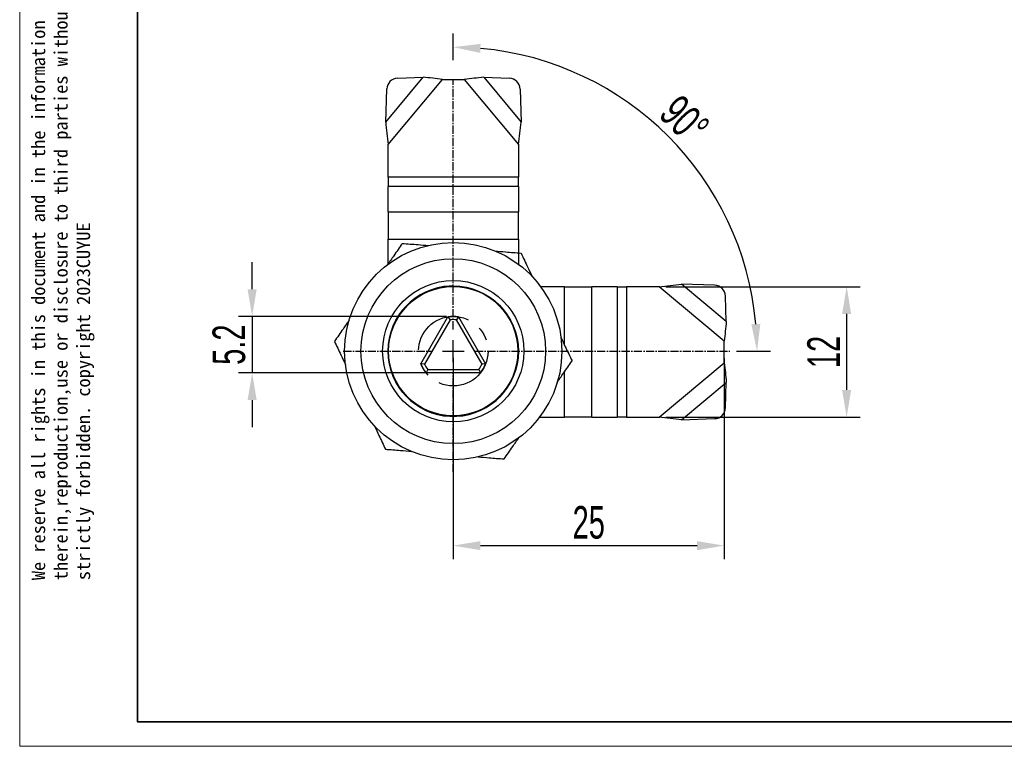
# Model space of a CAD drawing. Header units: millimetres. Extents: x 2395 to 2576, y 1505 to 1633.
# Tile 1 of 3: x 2395 to 2486, y 1505 to 1572. Entities that reach past the tile are written whole.
import ezdxf

# ---------------------------------------------------------------- set-up
doc = ezdxf.new("R2010")
doc.units = ezdxf.units.MM
doc.linetypes.add('CENTER', pattern=[10.16, 6.35, -1.27, 1.27, -1.27])
doc.linetypes.add('CENTER2', pattern=[1.125, 0.75, -0.125, 0.125, -0.125])
doc.layers.add('中心线层', color=1, linetype='CENTER')
for name, color, linetype, lineweight in [('尺寸线层', 3, 'Continuous', 18), ('粗实线层', 7, 'Continuous', 35), ('细实线层', 3, 'Continuous', 18)]:
    doc.layers.add(name, color=color, linetype=linetype, lineweight=lineweight)
doc.styles.get("Standard").update_dxf_attribs({"font": 'arial.ttf'})
doc.styles.add('标准', font='txt', dxfattribs={"width": 0.667})
doc.dimstyles.new('对齐', dxfattribs={"dimtxt": 3, "dimasz": 2.5, "dimexe": 1.25, "dimexo": 0.625, "dimtad": 1, "dimdsep": 46, "dimtxsty": '标准', "dimcen": 2.5, "dimclrd": 3, "dimclre": 3, "dimclrt": 3, "dimadec": 0, "dimazin": 0, "dimtfac": 1, "dimtmove": 0, "dimatfit": 3, "dimfxl": 1, "dimarcsym": 0})

# ---------------------------------------------------------------- blocks, each defined once
blk = doc.blocks.new('*U1')
at = {"layer": '中心线层', "color": 0, "linetype": 'CENTER2'}
for p, q in [((0, 2), (0, 25.003)), ((-10.12, 0), (-2, 0)), ((2, 0), (25.448, 0)), ((0, -11.101), (0, -2))]:
    blk.add_line(p, q, dxfattribs=at)
at = {"layer": '中心线层', "color": 0, "linetype": 'Continuous'}
for p, q in [((0, -1), (0, 1)), ((-1, 0), (1, 0))]:
    blk.add_line(p, q, dxfattribs=at)
blk = doc.blocks.new('*D10')
at = {"layer": 'Defpoints', "color": 0, "transparency": 16777216}
for p in [(2434.833, 1544.934), (2416.319, 1539.734), (2434.836, 1539.734)]:
    blk.add_point(p, dxfattribs=at)
at = {"layer": '尺寸线层', "color": 3, "lineweight": -2, "transparency": 16777216}
for p, q in [((2416.319, 1547.434), (2416.319, 1549.934)), ((2434.208, 1544.934), (2415.069, 1544.934)), ((2416.319, 1544.934), (2416.319, 1539.734)), ((2434.211, 1539.734), (2415.069, 1539.734)), ((2416.319, 1537.234), (2416.319, 1534.734))]:
    blk.add_line(p, q, dxfattribs=at)
at = {"layer": '尺寸线层', "color": 3, "transparency": 16777216}
for points in [[(2415.902, 1547.434), (2416.736, 1547.434), (2416.319, 1544.934)], [(2415.902, 1537.234), (2416.736, 1537.234), (2416.319, 1539.734)]]:
    blk.add_solid(points, dxfattribs=at)
at = {"layer": '尺寸线层', "color": 3, "transparency": 16777216, "insert": (2414.194, 1542.334), "char_height": 3, "attachment_point": 5, "rotation": 90, "style": '标准'}
blk.add_mtext('5.2', dxfattribs=at)
blk = doc.blocks.new('*D11')
at = {"layer": 'Defpoints', "color": 0, "transparency": 16777216}
for p in [(2453.777, 1547.661), (2453.784, 1535.661), (2471.053, 1535.661)]:
    blk.add_point(p, dxfattribs=at)
at = {"layer": '尺寸线层', "color": 3, "lineweight": -2, "transparency": 16777216}
for p, q in [((2454.402, 1547.661), (2472.303, 1547.661)), ((2471.053, 1545.161), (2471.053, 1538.161)), ((2454.409, 1535.661), (2472.303, 1535.661))]:
    blk.add_line(p, q, dxfattribs=at)
at = {"layer": '尺寸线层', "color": 3, "transparency": 16777216}
for points in [[(2470.636, 1545.161), (2471.469, 1545.161), (2471.053, 1547.661)], [(2470.636, 1538.161), (2471.469, 1538.161), (2471.053, 1535.661)]]:
    blk.add_solid(points, dxfattribs=at)
at = {"layer": '尺寸线层', "color": 3, "transparency": 16777216, "insert": (2468.928, 1541.661), "char_height": 3, "attachment_point": 5, "rotation": 90, "style": '标准'}
blk.add_mtext('12', dxfattribs=at)
blk = doc.blocks.new('*D12')
at = {"layer": 'Defpoints', "color": 0, "transparency": 16777216}
for p in [(2434.835, 1541.734), (2459.78, 1541.72), (2459.78, 1523.841)]:
    blk.add_point(p, dxfattribs=at)
at = {"layer": '尺寸线层', "color": 3, "lineweight": -2, "transparency": 16777216}
for p, q in [((2434.835, 1541.109), (2434.835, 1522.591)), ((2459.78, 1541.095), (2459.78, 1522.591)), ((2437.335, 1523.841), (2457.28, 1523.841))]:
    blk.add_line(p, q, dxfattribs=at)
at = {"layer": '尺寸线层', "color": 3, "transparency": 16777216}
for points in [[(2437.335, 1524.258), (2437.335, 1523.424), (2434.835, 1523.841)], [(2457.28, 1524.258), (2457.28, 1523.424), (2459.78, 1523.841)]]:
    blk.add_solid(points, dxfattribs=at)
at = {"layer": '尺寸线层', "color": 3, "transparency": 16777216, "insert": (2447.308, 1525.966), "char_height": 3, "attachment_point": 5, "style": '标准'}
blk.add_mtext('25', dxfattribs=at)
blk = doc.blocks.new('*D13')
at = {"layer": 'Defpoints', "color": 0, "transparency": 16777216}
for p in [(2434.835, 1567.877), (2459.057, 1555.719), (2434.835, 1543.734), (2436.835, 1541.734), (2460.283, 1541.734)]:
    blk.add_point(p, dxfattribs=at)
at = {"layer": '尺寸线层', "color": 3, "lineweight": -2, "transparency": 16777216}
for p, q in [((2434.835, 1568.502), (2434.835, 1570.953)), ((2460.908, 1541.734), (2464.054, 1541.734))]:
    blk.add_line(p, q, dxfattribs=at)
blk.add_arc((2434.835, 1541.734), 27.969, 5.12307, 84.87693, dxfattribs=at)
at = {"layer": '尺寸线层', "color": 3, "transparency": 16777216}
for points in [[(2437.314, 1569.175), (2437.351, 1570.008), (2434.835, 1569.703)], [(2463.109, 1544.25), (2462.276, 1544.213), (2462.804, 1541.734)]]:
    blk.add_solid(points, dxfattribs=at)
at = {"layer": '尺寸线层', "color": 3, "transparency": 16777216, "insert": (2456.115, 1563.014), "char_height": 3, "attachment_point": 5, "rotation": 315, "style": '标准'}
blk.add_mtext('90°', dxfattribs=at)

msp = doc.modelspace()

# ---------------------------------------------------------------- linework, layer by layer
at = {"layer": '中心线层'}
msp.add_circle((2434.835, 1541.734), 3.2, dxfattribs=at)
at = {"layer": '粗实线层', "color": 7, "linetype": 'Continuous', "lineweight": 25}
for p, q in [((2445.073, 1547.656), (2442.894, 1547.655)), ((2445.073, 1547.656), (2447.585, 1547.657)), ((2449.925, 1547.659), (2447.585, 1547.657)), ((2447.592, 1535.657), (2447.585, 1547.657)), ((2449.925, 1547.659), (2449.932, 1535.659)), ((2449.925, 1547.659), (2450.791, 1547.659)), ((2453.777, 1547.661), (2450.791, 1547.659)), ((2450.791, 1547.659), (2450.798, 1535.659)), ((2459.78, 1542.664), (2453.777, 1547.661)), ((2459.971, 1544.463), (2455.85, 1547.893)), ((2458.892, 1547.802), (2455.85, 1547.893)), ((2459.971, 1544.463), (2459.898, 1546.809)), ((2431.855, 1540.569), (2434.35, 1544.897)), ((2434.35, 1544.897), (2434.536, 1544.619)), ((2435.316, 1544.898), (2435.131, 1544.619)), ((2435.316, 1544.898), (2437.817, 1540.572)), ((2434.536, 1544.619), (2432.189, 1540.548)), ((2437.483, 1540.551), (2435.131, 1544.619)), ((2459.781, 1540.664), (2459.78, 1542.664)), ((2432.189, 1540.548), (2431.855, 1540.569)), ((2437.817, 1540.572), (2437.483, 1540.551)), ((2453.784, 1535.661), (2459.781, 1540.664)), ((2432.487, 1540.033), (2432.338, 1539.733)), ((2437.334, 1539.736), (2432.338, 1539.733)), ((2432.487, 1540.033), (2437.186, 1540.035)), ((2437.186, 1540.035), (2437.334, 1539.736)), ((2455.857, 1535.431), (2459.974, 1538.866)), ((2459.903, 1536.52), (2459.974, 1538.866)), ((2432.02, 1536.436), (2431.984, 1536.457)), ((2442.78, 1535.655), (2445.08, 1535.656)), ((2447.592, 1535.657), (2445.08, 1535.656)), ((2447.592, 1535.657), (2449.932, 1535.659)), ((2450.798, 1535.659), (2449.932, 1535.659)), ((2450.798, 1535.659), (2453.784, 1535.661)), ((2455.857, 1535.431), (2458.899, 1535.525))]:
    msp.add_line(p, q, dxfattribs=at)
at = {"layer": '粗实线层', "color": 8, "linetype": 'Continuous', "lineweight": 25}
for p, q in [((2445.076, 1542.298), (2445.073, 1547.656)), ((2445.08, 1535.656), (2445.078, 1539.838))]:
    msp.add_line(p, q, dxfattribs=at)
at = {"layer": '粗实线层'}
msp.add_lwpolyline([(2405.751, 1629.935), (2572.334, 1629.935), (2572.334, 1507.635), (2405.751, 1507.635)], close=True, dxfattribs=at)
at = {"layer": '粗实线层', "color": 7, "linetype": 'Continuous', "lineweight": 25, "flags": 128}
msp.add_lwpolyline([(2434.832, 1547.734), (2434.453, 1547.722), (2433.967, 1547.671)], dxfattribs=at)
at = {"layer": '粗实线层', "color": 7, "linetype": 'Continuous', "lineweight": 25}
for radius in [10, 8.5, 6.5, 6, 5.95]:
    msp.add_circle((2434.835, 1541.734), radius, dxfattribs=at)
for centre, radius, start, end in [((2434.835, 1541.734), 6, 98.32219, 0), ((2458.856, 1546.76), 1.042, 2.65609, 88.03327), ((2434.835, 1541.734), 3.2, 81.35079, 98.71517), ((2434.835, 1541.734), 2.9, 84.14468, 95.92128), ((2434.835, 1541.734), 3.2, 201.35079, 218.71517), ((2434.835, 1541.734), 2.9, 204.14468, 215.92128), ((2434.835, 1541.734), 2.9, 324.14468, 335.92128), ((2434.835, 1541.734), 3.2, 321.35079, 338.71517), ((2458.862, 1536.567), 1.042, 272.03269, 357.40987)]:
    msp.add_arc(centre, radius, start, end, dxfattribs=at)
for points, knots in [([(2430.148, 1551.652), (2429.886, 1551.274), (2429.437, 1550.626), (2428.983, 1549.971), (2428.794, 1549.698)], [0, 0, 0, 0, 0.5836268, 1, 1, 1, 1]), ([(2430.148, 1551.652), (2430.628, 1551.612), (2431.427, 1551.547), (2432.235, 1551.48), (2432.557, 1551.454)], [0, 0, 0, 0, 0.60178, 1, 1, 1, 1]), ([(2438.669, 1550.951), (2438.995, 1550.924), (2439.804, 1550.857), (2440.603, 1550.792), (2441.08, 1550.752)], [0, 0, 0, 0, 0.402894, 1, 1, 1, 1]), ([(2441.08, 1550.752), (2441.286, 1550.316), (2441.622, 1549.608), (2441.961, 1548.89), (2442.091, 1548.614)], [0, 0, 0, 0, 0.6149128, 1, 1, 1, 1]), ([(2425.249, 1544.579), (2425.062, 1544.31), (2424.611, 1543.657), (2424.164, 1543.012), (2423.902, 1542.634)], [0, 0, 0, 0, 0.413206, 1, 1, 1, 1]), ([(2444.754, 1542.979), (2444.887, 1542.698), (2445.227, 1541.978), (2445.563, 1541.267), (2445.768, 1540.835)], [0, 0, 0, 0, 0.390881, 1, 1, 1, 1]), ([(2423.902, 1542.634), (2424.099, 1542.219), (2424.436, 1541.506), (2424.776, 1540.784), (2424.919, 1540.482)], [0, 0, 0, 0, 0.582092, 1, 1, 1, 1]), ([(2444.388, 1538.841), (2444.586, 1539.127), (2445.049, 1539.796), (2445.506, 1540.456), (2445.768, 1540.835)], [0, 0, 0, 0, 0.42753, 1, 1, 1, 1]), ([(2432.395, 1536.26), (2432.353, 1536.276), (2432.224, 1536.325), (2432.102, 1536.391), (2432.02, 1536.436)], [0, 0, 0, 0, 0.325847, 1, 1, 1, 1]), ([(2427.576, 1534.859), (2427.716, 1534.563), (2428.056, 1533.844), (2428.392, 1533.134), (2428.59, 1532.716)], [0, 0, 0, 0, 0.41123, 1, 1, 1, 1]), ([(2439.522, 1531.816), (2439.784, 1532.195), (2440.242, 1532.855), (2440.704, 1533.522), (2440.869, 1533.76)], [0, 0, 0, 0, 0.573314, 1, 1, 1, 1]), ([(2428.59, 1532.716), (2429.047, 1532.678), (2429.846, 1532.613), (2430.654, 1532.546), (2430.999, 1532.517)], [0, 0, 0, 0, 0.572794, 1, 1, 1, 1]), ([(2437.114, 1532.014), (2437.455, 1531.986), (2438.263, 1531.92), (2439.061, 1531.854), (2439.522, 1531.816)], [0, 0, 0, 0, 0.4224194, 1, 1, 1, 1])]:
    msp.add_open_spline(points, degree=3, knots=knots, dxfattribs=at)
for points in [[(2453.777, 1547.661), (2454.126, 1547.704), (2454.825, 1547.79), (2455.508, 1547.859), (2455.85, 1547.893)], [(2459.971, 1544.463), (2459.943, 1544.168), (2459.886, 1543.577), (2459.815, 1542.969), (2459.78, 1542.664)], [(2459.781, 1540.664), (2459.817, 1540.36), (2459.889, 1539.752), (2459.946, 1539.161), (2459.974, 1538.866)], [(2455.857, 1535.431), (2455.516, 1535.465), (2454.832, 1535.533), (2454.133, 1535.618), (2453.784, 1535.661)]]:
    msp.add_open_spline(points, degree=3, dxfattribs=at)
at = {"layer": '细实线层', "color": 6, "lineweight": 25}
for p, q in [((2428.616, 1562.815), (2432.051, 1566.932)), ((2428.846, 1560.741), (2433.85, 1566.738)), ((2429.705, 1566.861), (2432.051, 1566.932)), ((2433.85, 1566.738), (2435.85, 1566.737)), ((2435.85, 1566.737), (2440.846, 1560.734)), ((2437.648, 1566.928), (2441.078, 1562.808)), ((2437.648, 1566.928), (2439.994, 1566.855)), ((2428.616, 1562.815), (2428.711, 1565.856)), ((2440.987, 1565.849), (2441.078, 1562.808)), ((2428.844, 1557.755), (2428.846, 1560.741)), ((2440.846, 1560.734), (2440.844, 1557.748)), ((2440.844, 1557.748), (2428.844, 1557.755)), ((2428.844, 1557.755), (2428.844, 1556.889)), ((2440.844, 1556.882), (2440.844, 1557.748)), ((2428.842, 1554.549), (2428.844, 1556.889)), ((2440.844, 1556.882), (2428.844, 1556.889)), ((2440.844, 1556.882), (2440.842, 1554.542)), ((2428.842, 1554.549), (2428.841, 1552.038)), ((2428.842, 1554.549), (2440.842, 1554.542)), ((2440.841, 1552.031), (2440.842, 1554.542)), ((2428.84, 1549.738), (2428.841, 1552.038)), ((2428.841, 1552.038), (2435.275, 1552.034)), ((2435.275, 1552.034), (2440.841, 1552.031)), ((2440.841, 1552.031), (2440.84, 1549.731))]:
    msp.add_line(p, q, dxfattribs=at)
at = {"layer": '细实线层'}
msp.add_lwpolyline([(2394.92, 1632.973), (2575.372, 1632.973), (2575.372, 1505.381), (2394.92, 1505.381)], close=True, dxfattribs=at)
at = {"layer": '细实线层', "color": 6, "lineweight": 25}
for centre, start, end in [((2429.752, 1565.819), 92.59013, 177.96731), ((2439.946, 1565.814), 1.96673, 87.34391)]:
    msp.add_arc(centre, 1.042, start, end, dxfattribs=at)
for points in [[(2433.85, 1566.738), (2433.545, 1566.774), (2432.937, 1566.846), (2432.346, 1566.903), (2432.051, 1566.932)], [(2437.648, 1566.928), (2437.353, 1566.9), (2436.762, 1566.844), (2436.154, 1566.773), (2435.85, 1566.737)], [(2428.616, 1562.815), (2428.65, 1562.473), (2428.718, 1561.789), (2428.803, 1561.09), (2428.846, 1560.741)], [(2440.846, 1560.734), (2440.889, 1561.083), (2440.976, 1561.782), (2441.044, 1562.466), (2441.078, 1562.808)]]:
    msp.add_open_spline(points, degree=3, dxfattribs=at)

# ---------------------------------------------------------------- block references
at = {"layer": '中心线层', "linetype": 'CENTER2'}
msp.add_blockref('*U1', (2434.835, 1541.734), dxfattribs=at)

# ---------------------------------------------------------------- texts
at = {"layer": '细实线层', "insert": (2396.022, 1520.662), "char_height": 1.241047, "width": 72.91158, "attachment_point": 1, "rotation": 90}
msp.add_mtext('{\\fSimHei|b0|i0|c134|p49;We reserve all rights in this document and in the information contained therein,reproduction,use or disclosure to third parties without express authority is strictly forbidden. copyright 2023CUYUE}', dxfattribs=at)

# ---------------------------------------------------------------- dimensions: what is measured, and where the dimension line sits
at = {"layer": '尺寸线层'}
dim = msp.add_angular_dim_2l(base=(2459.057, 1555.719), line1=((2434.835, 1567.877), (2434.835, 1543.734)), line2=((2436.835, 1541.734), (2460.283, 1541.734)), dimstyle='对齐', dxfattribs=at)
dim.commit()
dim.dimension.update_dxf_attribs({"geometry": '*D13', "text_midpoint": (2456.115, 1563.014)})
for base, p1, p2, picture, middle in [((2416.319, 1539.734), (2434.833, 1544.934), (2434.836, 1539.734), '*D10', (2414.194, 1542.334)), ((2471.053, 1535.661), (2453.777, 1547.661), (2453.784, 1535.661), '*D11', (2468.928, 1541.661))]:
    dim = msp.add_linear_dim(base=base, p1=p1, p2=p2, angle=90, dimstyle='对齐', dxfattribs=at)
    dim.commit()
    dim.dimension.update_dxf_attribs({"geometry": picture, "text_midpoint": middle})
dim = msp.add_linear_dim(base=(2459.78, 1523.841), p1=(2434.835, 1541.734), p2=(2459.78, 1541.72), dimstyle='对齐', override={"dimdec": 0}, dxfattribs=at)
dim.commit()
dim.dimension.update_dxf_attribs({"geometry": '*D12', "text_midpoint": (2447.308, 1525.966)})

doc.saveas('drawing.dxf')
